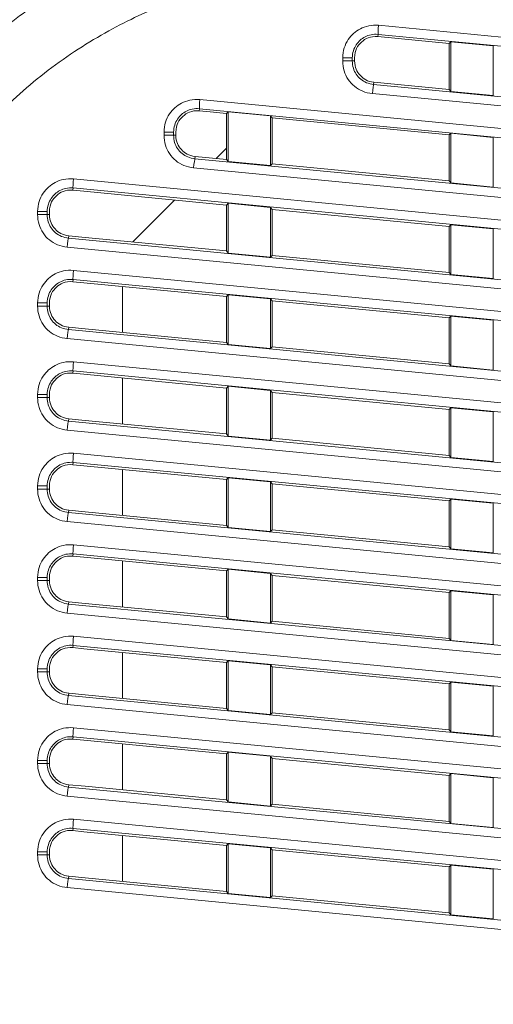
# Model space of a CAD drawing. Header units: millimetres. Extents: x 0 to 437, y 0 to 311.
# Tile 19 of 44: x 61.42 to 69.18, y 148.63 to 164.78. Entities that reach past the tile are written whole.
import ezdxf

# ---------------------------------------------------------------- set-up
doc = ezdxf.new("R2010")
doc.units = ezdxf.units.MM
for name, color, linetype, lineweight in [('APPARENT', 7, 'Continuous', 0), ('ARETES TANGENTES', 7, 'Continuous', 0), ('DIMENSIONS', 7, 'Continuous', 0)]:
    doc.layers.add(name, color=color, linetype=linetype, lineweight=lineweight)
doc.dimstyles.new('ISO-25', dxfattribs={"dimtxt": 2.5, "dimasz": 2.5, "dimexe": 1.25, "dimexo": 0.625, "dimtad": 1, "dimtxsty": 'Standard', "dimcen": 2.5, "dimadec": 0, "dimazin": 0, "dimtfac": 1, "dimtmove": 0, "dimatfit": 3, "dimfxl": 1, "dimarcsym": 0})

# ---------------------------------------------------------------- blocks, each defined once
blk = doc.blocks.new('D1')
h = blk.add_hatch(color=7)
h.paths.add_polyline_path([(38.317, 176.327), (38.817, 179.327), (39.317, 176.327)], flags=0)
h.paths.add_polyline_path([(39.317, 60.716), (38.817, 57.716), (38.317, 60.716)], flags=0)
at = {"layer": 'DIMENSIONS'}
for p, q in [((62.374, 179.327), (38.817, 179.327)), ((38.817, 176.327), (38.817, 124.459)), ((38.817, 119.873), (38.817, 129.045)), ((38.817, 60.716), (38.817, 124.459)), ((67.733, 57.716), (38.817, 57.716))]:
    blk.add_line(p, q, dxfattribs=at)
for points in [[(38.817, 179.327), (39.317, 176.327), (38.317, 176.327), (38.817, 179.327)], [(38.817, 57.716), (38.317, 60.716), (39.317, 60.716), (38.817, 57.716)]]:
    blk.add_lwpolyline(points, dxfattribs=at)
at = {"layer": 'DIMENSIONS', "char_height": 1.96986, "attachment_point": 5, "rotation": 90}
for s, insert in [('{\\fArial|b0|i0|c0|p0;}', (37.229, 128.693)), ('{\\fArial|b0|i0|c0|p0;486.4}{\\fArial|b0|i0|c0|p0;}', (37.229, 124.459)), ('{\\fArial|b0|i0|c0|p0;}', (37.229, 124.459)), ('{\\fArial|b0|i0|c0|p0;}', (37.229, 124.459)), ('{\\fArial|b0|i0|c0|p0;}', (37.229, 120.226))]:
    blk.add_mtext(s, dxfattribs=dict(at, insert=insert))
blk = doc.blocks.new('D2')
h = blk.add_hatch(color=7)
h.paths.add_polyline_path([(54.59, 187.02), (51.59, 187.52), (54.59, 188.02)], flags=0)
h.paths.add_polyline_path([(129.229, 188.02), (132.229, 187.52), (129.229, 187.02)], flags=0)
at = {"layer": 'DIMENSIONS'}
for p, q in [((51.59, 161.214), (51.59, 187.52)), ((54.59, 187.52), (91.823, 187.52)), ((96.056, 187.52), (86.884, 187.52)), ((129.229, 187.52), (91.823, 187.52)), ((132.229, 161.214), (132.229, 187.52))]:
    blk.add_line(p, q, dxfattribs=at)
for points in [[(51.59, 187.52), (54.59, 188.02), (54.59, 187.02), (51.59, 187.52)], [(132.229, 187.52), (129.229, 187.02), (129.229, 188.02), (132.229, 187.52)]]:
    blk.add_lwpolyline(points, dxfattribs=at)
at = {"layer": 'DIMENSIONS', "char_height": 1.96986, "attachment_point": 5}
for s, insert in [('{\\fArial|b0|i0|c0|p0;322.6}{\\fArial|b0|i0|c0|p0;}', (91.823, 189.107)), ('{\\fArial|b0|i0|c0|p0;}', (87.589, 189.107)), ('{\\fArial|b0|i0|c0|p0;}', (91.823, 189.107)), ('{\\fArial|b0|i0|c0|p0;}', (91.823, 189.107)), ('{\\fArial|b0|i0|c0|p0;}', (96.056, 189.107))]:
    blk.add_mtext(s, dxfattribs=dict(at, insert=insert))
blk = doc.blocks.new('D3')
h = blk.add_hatch(color=7)
h.paths.add_polyline_path([(211.99, 185.104), (208.99, 185.604), (211.99, 186.104)], flags=0)
h.paths.add_polyline_path([(240.209, 186.104), (243.209, 185.604), (240.209, 185.104)], flags=0)
at = {"layer": 'DIMENSIONS'}
for p, q in [((208.99, 170.102), (208.99, 185.604)), ((211.99, 185.604), (225.995, 185.604)), ((230.229, 185.604), (221.056, 185.604)), ((240.209, 185.604), (225.995, 185.604)), ((243.209, 165.348), (243.209, 185.604))]:
    blk.add_line(p, q, dxfattribs=at)
for points in [[(208.99, 185.604), (211.99, 186.104), (211.99, 185.104), (208.99, 185.604)], [(243.209, 185.604), (240.209, 185.104), (240.209, 186.104), (243.209, 185.604)]]:
    blk.add_lwpolyline(points, dxfattribs=at)
at = {"layer": 'DIMENSIONS', "char_height": 1.96986, "attachment_point": 5}
for s, insert in [('{\\fArial|b0|i0|c0|p0;136.9}{\\fArial|b0|i0|c0|p0;}', (225.995, 187.191)), ('{\\fArial|b0|i0|c0|p0;}', (221.762, 187.191)), ('{\\fArial|b0|i0|c0|p0;}', (225.995, 187.191)), ('{\\fArial|b0|i0|c0|p0;}', (225.995, 187.191)), ('{\\fArial|b0|i0|c0|p0;}', (230.229, 187.191))]:
    blk.add_mtext(s, dxfattribs=dict(at, insert=insert))

msp = doc.modelspace()

# ---------------------------------------------------------------- linework, layer by layer
at = {"layer": 'APPARENT'}
for p, q in [((67.297, 164.537), (67.293, 164.5)), ((67.901, 164.442), (67.293, 164.5)), ((68.46, 164.388), (67.901, 164.442)), ((68.46, 164.388), (68.486, 164.416)), ((68.46, 164.388), (68.46, 163.634)), ((68.486, 164.416), (68.486, 163.601)), ((68.486, 164.416), (69.183, 164.349)), ((69.183, 163.534), (69.183, 164.349)), ((66.873, 164.101), (66.91, 164.101)), ((66.91, 164.152), (66.91, 164.101)), ((67.222, 163.716), (67.226, 163.753)), ((67.226, 163.753), (68.46, 163.634)), ((68.46, 163.634), (68.486, 163.601)), ((68.486, 163.601), (69.183, 163.534)), ((64.368, 163.319), (64.364, 163.282)), ((64.543, 163.265), (64.364, 163.282)), ((64.81, 163.239), (64.543, 163.265)), ((64.81, 163.239), (64.836, 163.267)), ((64.81, 163.239), (64.81, 162.486)), ((64.836, 163.267), (64.836, 162.452)), ((64.836, 163.267), (65.533, 163.2)), ((65.56, 163.167), (65.533, 163.2)), ((65.533, 162.385), (65.533, 163.2)), ((65.56, 162.414), (65.56, 163.167)), ((68.46, 162.888), (65.56, 163.167)), ((63.981, 162.934), (63.981, 162.883)), ((68.46, 162.888), (68.486, 162.916)), ((68.486, 162.916), (69.183, 162.849)), ((68.486, 162.916), (68.486, 162.101)), ((63.944, 162.883), (63.981, 162.883)), ((68.46, 162.888), (68.46, 162.134)), ((69.183, 162.034), (69.183, 162.849)), ((64.642, 162.502), (64.81, 162.67)), ((64.294, 162.498), (64.297, 162.535)), ((64.297, 162.535), (64.81, 162.486)), ((64.81, 162.486), (64.836, 162.452)), ((64.836, 162.452), (65.533, 162.385)), ((65.56, 162.414), (65.533, 162.385)), ((65.56, 162.414), (68.46, 162.134)), ((68.46, 162.134), (68.486, 162.101)), ((68.486, 162.101), (69.183, 162.034)), ((62.297, 162.019), (62.293, 161.982)), ((62.472, 161.964), (62.293, 161.982)), ((64.81, 161.739), (62.472, 161.964)), ((63.273, 161.134), (63.961, 161.821)), ((64.81, 161.739), (64.836, 161.767)), ((64.836, 161.767), (64.836, 160.952)), ((64.836, 161.767), (65.533, 161.7)), ((61.91, 161.633), (61.91, 161.583)), ((64.81, 161.739), (64.81, 160.986)), ((65.533, 160.885), (65.533, 161.7)), ((65.56, 161.667), (65.533, 161.7)), ((68.46, 161.388), (65.56, 161.667)), ((65.56, 160.914), (65.56, 161.667)), ((61.873, 161.583), (61.91, 161.583)), ((68.46, 161.388), (68.486, 161.416)), ((68.46, 161.388), (68.46, 160.634)), ((68.486, 161.416), (69.183, 161.349)), ((68.486, 161.416), (68.486, 160.601)), ((69.183, 160.534), (69.183, 161.349)), ((62.222, 161.197), (62.226, 161.235)), ((62.497, 161.208), (62.226, 161.235)), ((62.497, 161.208), (64.81, 160.986)), ((64.81, 160.986), (64.836, 160.952)), ((64.836, 160.952), (65.533, 160.885)), ((65.56, 160.914), (65.533, 160.885)), ((65.56, 160.914), (68.46, 160.634)), ((68.46, 160.634), (68.486, 160.601)), ((62.297, 160.519), (62.293, 160.482)), ((62.472, 160.464), (62.293, 160.482)), ((68.486, 160.601), (69.183, 160.534)), ((64.81, 160.239), (62.472, 160.464)), ((63.106, 160.403), (63.106, 159.65)), ((64.81, 160.239), (64.836, 160.267)), ((64.81, 160.239), (64.81, 159.486)), ((64.836, 160.267), (64.836, 159.452)), ((64.836, 160.267), (65.533, 160.2)), ((65.533, 159.385), (65.533, 160.2)), ((65.56, 160.167), (65.533, 160.2)), ((68.46, 159.888), (65.56, 160.167)), ((65.56, 159.414), (65.56, 160.167)), ((61.873, 160.083), (61.91, 160.083)), ((61.91, 160.133), (61.91, 160.083)), ((68.46, 159.888), (68.486, 159.916)), ((68.46, 159.888), (68.46, 159.134)), ((68.486, 159.916), (68.486, 159.101)), ((68.486, 159.916), (69.183, 159.849)), ((69.183, 159.034), (69.183, 159.849)), ((62.222, 159.697), (62.226, 159.735)), ((62.497, 159.708), (62.226, 159.735)), ((62.497, 159.708), (64.81, 159.486)), ((64.81, 159.486), (64.836, 159.452)), ((64.836, 159.452), (65.533, 159.385)), ((65.56, 159.414), (65.533, 159.385)), ((65.56, 159.414), (68.46, 159.134)), ((62.297, 159.019), (62.293, 158.982)), ((68.46, 159.134), (68.486, 159.101)), ((68.486, 159.101), (69.183, 159.034)), ((62.472, 158.964), (62.293, 158.982)), ((64.81, 158.739), (62.472, 158.964)), ((63.106, 158.903), (63.106, 158.15)), ((64.81, 158.739), (64.836, 158.767)), ((64.81, 158.739), (64.81, 157.986)), ((64.836, 158.767), (64.836, 157.952)), ((64.836, 158.767), (65.533, 158.7)), ((65.56, 158.667), (65.533, 158.7)), ((65.533, 157.885), (65.533, 158.7)), ((61.873, 158.583), (61.91, 158.583)), ((61.91, 158.633), (61.91, 158.583)), ((65.56, 157.914), (65.56, 158.667)), ((68.46, 158.388), (65.56, 158.667)), ((68.46, 158.388), (68.486, 158.416)), ((68.46, 158.388), (68.46, 157.634)), ((68.486, 158.416), (68.486, 157.601)), ((68.486, 158.416), (69.183, 158.349)), ((62.222, 158.197), (62.226, 158.235)), ((62.497, 158.208), (62.226, 158.235)), ((69.183, 157.534), (69.183, 158.349)), ((62.497, 158.208), (64.81, 157.986)), ((64.81, 157.986), (64.836, 157.952)), ((64.836, 157.952), (65.533, 157.885)), ((65.56, 157.914), (65.533, 157.885)), ((65.56, 157.914), (68.46, 157.634)), ((68.46, 157.634), (68.486, 157.601)), ((68.486, 157.601), (69.183, 157.534)), ((62.297, 157.519), (62.293, 157.482)), ((62.472, 157.464), (62.293, 157.482)), ((64.81, 157.239), (62.472, 157.464)), ((63.106, 157.403), (63.106, 156.65)), ((64.81, 157.239), (64.836, 157.267)), ((64.836, 157.267), (65.533, 157.2)), ((64.836, 157.267), (64.836, 156.452)), ((61.873, 157.083), (61.91, 157.083)), ((61.91, 157.133), (61.91, 157.083)), ((64.81, 157.239), (64.81, 156.486)), ((65.533, 156.385), (65.533, 157.2)), ((65.56, 157.167), (65.533, 157.2)), ((68.46, 156.888), (65.56, 157.167)), ((65.56, 156.414), (65.56, 157.167)), ((68.46, 156.888), (68.486, 156.916)), ((68.46, 156.888), (68.46, 156.134)), ((68.486, 156.916), (69.183, 156.849)), ((68.486, 156.916), (68.486, 156.101)), ((69.183, 156.034), (69.183, 156.849)), ((62.222, 156.697), (62.226, 156.735)), ((62.497, 156.708), (62.226, 156.735)), ((62.497, 156.708), (64.81, 156.486)), ((64.81, 156.486), (64.836, 156.452)), ((64.836, 156.452), (65.533, 156.385)), ((65.56, 156.414), (65.533, 156.385)), ((65.56, 156.414), (68.46, 156.134)), ((68.46, 156.134), (68.486, 156.101)), ((62.297, 156.019), (62.293, 155.982)), ((62.472, 155.964), (62.293, 155.982)), ((64.81, 155.739), (62.472, 155.964)), ((68.486, 156.101), (69.183, 156.034)), ((63.106, 155.903), (63.106, 155.15)), ((61.91, 155.633), (61.91, 155.583)), ((64.81, 155.739), (64.836, 155.767)), ((64.81, 155.739), (64.81, 154.986)), ((64.836, 155.767), (64.836, 154.952)), ((64.836, 155.767), (65.533, 155.7)), ((65.56, 155.667), (65.533, 155.7)), ((65.533, 154.885), (65.533, 155.7)), ((68.46, 155.388), (65.56, 155.667)), ((65.56, 154.914), (65.56, 155.667)), ((61.873, 155.583), (61.91, 155.583)), ((68.46, 155.388), (68.486, 155.416)), ((68.46, 155.388), (68.46, 154.634)), ((68.486, 155.416), (69.183, 155.349)), ((68.486, 155.416), (68.486, 154.601)), ((69.183, 154.534), (69.183, 155.349)), ((62.222, 155.197), (62.226, 155.235)), ((62.497, 155.208), (62.226, 155.235)), ((62.497, 155.208), (64.81, 154.986)), ((64.81, 154.986), (64.836, 154.952)), ((64.836, 154.952), (65.533, 154.885)), ((65.56, 154.914), (65.533, 154.885)), ((65.56, 154.914), (68.46, 154.634)), ((62.297, 154.519), (62.293, 154.482)), ((68.46, 154.634), (68.486, 154.601)), ((68.486, 154.601), (69.183, 154.534)), ((62.472, 154.464), (62.293, 154.482)), ((64.81, 154.239), (62.472, 154.464)), ((63.106, 154.403), (63.106, 153.65)), ((64.81, 154.239), (64.836, 154.267)), ((64.81, 154.239), (64.81, 153.486)), ((64.836, 154.267), (65.533, 154.2)), ((64.836, 154.267), (64.836, 153.452)), ((65.533, 153.385), (65.533, 154.2)), ((65.56, 154.167), (65.533, 154.2)), ((61.873, 154.083), (61.91, 154.083)), ((61.91, 154.133), (61.91, 154.083)), ((68.46, 153.888), (65.56, 154.167)), ((65.56, 153.414), (65.56, 154.167)), ((68.46, 153.888), (68.486, 153.916)), ((68.46, 153.888), (68.46, 153.134)), ((68.486, 153.916), (68.486, 153.101)), ((68.486, 153.916), (69.183, 153.849)), ((62.222, 153.697), (62.226, 153.735)), ((62.497, 153.708), (62.226, 153.735)), ((62.497, 153.708), (64.81, 153.486)), ((69.183, 153.034), (69.183, 153.849)), ((64.81, 153.486), (64.836, 153.452)), ((64.836, 153.452), (65.533, 153.385)), ((65.56, 153.414), (65.533, 153.385)), ((65.56, 153.414), (68.46, 153.134)), ((68.46, 153.134), (68.486, 153.101)), ((68.486, 153.101), (69.183, 153.034)), ((62.297, 153.019), (62.293, 152.982)), ((62.472, 152.964), (62.293, 152.982)), ((64.81, 152.739), (62.472, 152.964)), ((63.106, 152.903), (63.106, 152.15)), ((64.81, 152.739), (64.836, 152.767)), ((64.81, 152.739), (64.81, 151.986)), ((64.836, 152.767), (64.836, 151.952)), ((64.836, 152.767), (65.533, 152.7)), ((61.873, 152.583), (61.91, 152.583)), ((61.91, 152.633), (61.91, 152.583)), ((65.56, 152.667), (65.533, 152.7)), ((65.533, 151.885), (65.533, 152.7)), ((68.46, 152.388), (65.56, 152.667)), ((65.56, 151.914), (65.56, 152.667)), ((68.46, 152.388), (68.486, 152.416)), ((68.486, 152.416), (69.183, 152.349)), ((68.486, 152.416), (68.486, 151.601)), ((68.46, 152.388), (68.46, 151.634)), ((69.183, 151.534), (69.183, 152.349)), ((62.222, 152.197), (62.226, 152.235)), ((62.497, 152.208), (62.226, 152.235)), ((62.497, 152.208), (64.81, 151.986)), ((64.81, 151.986), (64.836, 151.952)), ((64.836, 151.952), (65.533, 151.885)), ((65.56, 151.914), (65.533, 151.885)), ((65.56, 151.914), (68.46, 151.634)), ((68.46, 151.634), (68.486, 151.601)), ((68.486, 151.601), (69.183, 151.534)), ((62.297, 151.519), (62.293, 151.482)), ((62.472, 151.464), (62.293, 151.482)), ((64.81, 151.239), (62.472, 151.464)), ((63.106, 151.403), (63.106, 150.65)), ((64.81, 151.239), (64.836, 151.267)), ((64.836, 151.267), (64.836, 150.452)), ((64.836, 151.267), (65.533, 151.2)), ((61.91, 151.133), (61.91, 151.083)), ((64.81, 151.239), (64.81, 150.486)), ((65.533, 150.385), (65.533, 151.2)), ((65.56, 151.167), (65.533, 151.2)), ((68.46, 150.888), (65.56, 151.167)), ((65.56, 150.414), (65.56, 151.167)), ((61.873, 151.083), (61.91, 151.083)), ((68.46, 150.888), (68.486, 150.916)), ((68.46, 150.888), (68.46, 150.134)), ((68.486, 150.916), (69.183, 150.849)), ((68.486, 150.916), (68.486, 150.101)), ((69.183, 150.034), (69.183, 150.849)), ((62.222, 150.697), (62.226, 150.735)), ((62.497, 150.708), (62.226, 150.735)), ((62.497, 150.708), (64.81, 150.486)), ((64.81, 150.486), (64.836, 150.452)), ((64.836, 150.452), (65.533, 150.385)), ((65.56, 150.414), (65.533, 150.385)), ((65.56, 150.414), (68.46, 150.134)), ((68.46, 150.134), (68.486, 150.101)), ((68.486, 150.101), (69.183, 150.034))]:
    msp.add_line(p, q, dxfattribs=at)
for points in [[(67.293, 164.5), (67.165, 164.512), (67.011, 164.425), (66.91, 164.28), (66.91, 164.152)], [(66.91, 164.101), (66.91, 163.995), (66.986, 163.853), (67.121, 163.763), (67.226, 163.753)], [(64.364, 163.282), (64.237, 163.294), (64.082, 163.207), (63.981, 163.062), (63.981, 162.934)], [(63.981, 162.883), (63.981, 162.777), (64.057, 162.635), (64.192, 162.545), (64.297, 162.535)], [(62.293, 161.982), (62.165, 161.994), (62.011, 161.907), (61.91, 161.762), (61.91, 161.633)], [(61.91, 161.583), (61.91, 161.477), (61.986, 161.334), (62.121, 161.245), (62.226, 161.235)], [(62.293, 160.482), (62.165, 160.494), (62.011, 160.407), (61.91, 160.262), (61.91, 160.133)], [(61.91, 160.083), (61.91, 159.977), (61.986, 159.834), (62.121, 159.745), (62.226, 159.735)], [(62.293, 158.982), (62.165, 158.994), (62.011, 158.907), (61.91, 158.762), (61.91, 158.633)], [(61.91, 158.583), (61.91, 158.477), (61.986, 158.334), (62.121, 158.245), (62.226, 158.235)], [(62.293, 157.482), (62.165, 157.494), (62.011, 157.407), (61.91, 157.262), (61.91, 157.133)], [(61.91, 157.083), (61.91, 156.977), (61.986, 156.834), (62.121, 156.745), (62.226, 156.735)], [(62.293, 155.982), (62.165, 155.994), (62.011, 155.907), (61.91, 155.762), (61.91, 155.633)], [(61.91, 155.583), (61.91, 155.477), (61.986, 155.334), (62.121, 155.245), (62.226, 155.235)], [(62.293, 154.482), (62.165, 154.494), (62.011, 154.407), (61.91, 154.262), (61.91, 154.133)], [(61.91, 154.083), (61.91, 153.977), (61.986, 153.834), (62.121, 153.745), (62.226, 153.735)], [(62.293, 152.982), (62.165, 152.994), (62.011, 152.907), (61.91, 152.762), (61.91, 152.633)], [(61.91, 152.583), (61.91, 152.477), (61.986, 152.334), (62.121, 152.245), (62.226, 152.235)], [(62.293, 151.482), (62.165, 151.494), (62.011, 151.407), (61.91, 151.262), (61.91, 151.133)], [(61.91, 151.083), (61.91, 150.977), (61.986, 150.834), (62.121, 150.745), (62.226, 150.735)]]:
    msp.add_open_spline(points, degree=3, dxfattribs=at)
at = {"layer": 'ARETES TANGENTES'}
for p, q in [((67.304, 164.686), (79.138, 163.547)), ((67.297, 164.537), (79.131, 163.398)), ((66.715, 164.152), (66.873, 164.152)), ((66.715, 164.101), (66.715, 164.152)), ((66.715, 164.101), (66.873, 164.101)), ((66.873, 164.101), (66.873, 164.152)), ((79.064, 162.576), (67.222, 163.716)), ((79.042, 162.427), (67.201, 163.567)), ((64.375, 163.468), (79.138, 162.047)), ((64.368, 163.319), (79.131, 161.898)), ((63.787, 162.934), (63.944, 162.934)), ((63.787, 162.883), (63.787, 162.934)), ((63.944, 162.883), (63.944, 162.934)), ((63.787, 162.883), (63.944, 162.883)), ((79.064, 161.076), (64.294, 162.498)), ((79.042, 160.927), (64.272, 162.349)), ((62.304, 162.168), (79.138, 160.547)), ((62.297, 162.019), (79.131, 160.398)), ((61.715, 161.583), (61.715, 161.633)), ((61.715, 161.633), (61.873, 161.633)), ((61.873, 161.583), (61.873, 161.633)), ((61.715, 161.583), (61.873, 161.583)), ((79.064, 159.576), (62.222, 161.197)), ((79.042, 159.427), (62.201, 161.048)), ((62.304, 160.668), (79.138, 159.047)), ((62.297, 160.519), (79.131, 158.898)), ((61.715, 160.083), (61.715, 160.133)), ((61.715, 160.133), (61.873, 160.133)), ((61.715, 160.083), (61.873, 160.083)), ((61.873, 160.083), (61.873, 160.133)), ((79.064, 158.076), (62.222, 159.697)), ((79.042, 157.927), (62.201, 159.548)), ((62.297, 159.019), (79.131, 157.398)), ((62.304, 159.168), (79.138, 157.547)), ((61.715, 158.633), (61.873, 158.633)), ((61.715, 158.583), (61.715, 158.633)), ((61.715, 158.583), (61.873, 158.583)), ((61.873, 158.583), (61.873, 158.633)), ((79.042, 156.427), (62.201, 158.048)), ((79.064, 156.576), (62.222, 158.197)), ((62.304, 157.668), (79.138, 156.047)), ((62.297, 157.519), (79.131, 155.898)), ((61.715, 157.133), (61.873, 157.133)), ((61.715, 157.083), (61.715, 157.133)), ((61.715, 157.083), (61.873, 157.083)), ((61.873, 157.083), (61.873, 157.133)), ((79.064, 155.076), (62.222, 156.697)), ((79.042, 154.927), (62.201, 156.548)), ((62.304, 156.168), (79.138, 154.547)), ((62.297, 156.019), (79.131, 154.398)), ((61.715, 155.583), (61.715, 155.633)), ((61.715, 155.633), (61.873, 155.633)), ((61.873, 155.583), (61.873, 155.633)), ((61.715, 155.583), (61.873, 155.583)), ((79.064, 153.576), (62.222, 155.197)), ((79.042, 153.427), (62.201, 155.048)), ((62.304, 154.668), (79.138, 153.047)), ((62.297, 154.519), (79.131, 152.898)), ((61.715, 154.083), (61.715, 154.133)), ((61.715, 154.133), (61.873, 154.133)), ((61.715, 154.083), (61.873, 154.083)), ((61.873, 154.083), (61.873, 154.133)), ((79.064, 152.076), (62.222, 153.697)), ((79.042, 151.927), (62.201, 153.548)), ((62.304, 153.168), (79.138, 151.547)), ((62.297, 153.019), (79.131, 151.398)), ((61.715, 152.633), (61.873, 152.633)), ((61.715, 152.583), (61.715, 152.633)), ((61.715, 152.583), (61.873, 152.583)), ((61.873, 152.583), (61.873, 152.633)), ((79.064, 150.576), (62.222, 152.197)), ((79.042, 150.427), (62.201, 152.048)), ((62.304, 151.668), (79.133, 150.047)), ((62.297, 151.519), (79.126, 149.898)), ((61.715, 151.083), (61.715, 151.133)), ((61.715, 151.133), (61.873, 151.133)), ((61.873, 151.083), (61.873, 151.133)), ((61.715, 151.083), (61.873, 151.083)), ((79.059, 149.076), (62.222, 150.697)), ((79.037, 148.927), (62.201, 150.548))]:
    msp.add_line(p, q, dxfattribs=at)
for centre, ratio, start_param, end_param in [((67.311, 164.686), 0.052096, -1.56578, -0.061166), ((67.209, 163.567), 0.052095, -3.080413, -1.565642), ((64.383, 163.468), 0.052096, -1.56578, -0.061166), ((64.28, 162.349), 0.052095, -3.080413, -1.565642), ((62.311, 162.168), 0.052096, -1.56578, -0.061166), ((62.209, 161.048), 0.052095, -3.080413, -1.565642), ((62.311, 160.668), 0.052096, -1.56578, -0.061166), ((62.209, 159.548), 0.052095, -3.080413, -1.565642), ((62.311, 159.168), 0.052096, -1.56578, -0.061166), ((62.209, 158.048), 0.052095, -3.080413, -1.565642), ((62.311, 157.668), 0.052096, -1.56578, -0.061166), ((62.209, 156.548), 0.052095, -3.080413, -1.565642), ((62.311, 156.168), 0.052096, -1.56578, -0.061166), ((62.209, 155.048), 0.052095, -3.080413, -1.565642), ((62.311, 154.668), 0.052096, -1.56578, -0.061166), ((62.209, 153.548), 0.052095, -3.080413, -1.565642), ((62.311, 153.168), 0.052096, -1.56578, -0.061166), ((62.209, 152.048), 0.052095, -3.080413, -1.565642), ((62.311, 151.668), 0.052096, -1.56578, -0.061166), ((62.209, 150.548), 0.052095, -3.080413, -1.565642)]:
    msp.add_ellipse(centre, major_axis=(-0.014, -0.149), ratio=ratio, start_param=start_param, end_param=end_param, dxfattribs=at)
for points in [[(62.41, 178.184), (62.123, 178.184), (61.538, 178.139), (60.646, 177.928), (59.734, 177.554), (58.835, 177.009), (57.984, 176.317), (57.178, 175.492), (56.409, 174.527), (55.685, 173.434), (55.003, 172.219), (54.337, 170.807), (53.81, 169.486), (53.366, 168.192), (53.009, 166.978), (52.729, 165.859), (52.508, 164.818), (52.339, 163.831), (52.218, 162.899), (52.144, 162.022), (52.127, 161.475), (52.127, 161.214)], [(62.41, 177.955), (62.102, 177.955), (61.48, 177.904), (60.548, 177.671), (59.624, 177.275), (58.735, 176.721), (57.906, 176.034), (57.121, 175.224), (56.372, 174.279), (55.663, 173.209), (54.994, 172.019), (54.338, 170.633), (53.818, 169.334), (53.379, 168.061), (53.026, 166.865), (52.749, 165.763), (52.532, 164.736), (52.364, 163.765), (52.245, 162.851), (52.173, 161.994), (52.156, 161.466), (52.156, 161.214)], [(62.41, 173.924), (62.196, 173.926), (61.77, 173.876), (61.126, 173.632), (60.532, 173.247), (60.005, 172.769), (59.54, 172.234), (59.109, 171.638), (58.7, 170.976), (58.299, 170.226), (57.887, 169.339), (57.521, 168.432), (57.224, 167.6), (56.989, 166.866), (56.799, 166.214), (56.642, 165.621), (56.512, 165.084), (56.405, 164.597), (56.317, 164.155), (56.243, 163.749), (56.182, 163.372), (56.132, 163.019), (56.092, 162.693), (56.06, 162.393), (56.037, 162.117), (56.02, 161.862), (56.01, 161.628), (56.006, 161.412), (56.006, 161.278), (56.006, 161.214)], [(62.393, 173.62), (62.196, 173.609), (61.8, 173.524), (61.182, 173.181), (60.601, 172.662), (60.078, 172.041), (59.579, 171.311), (59.089, 170.463), (58.563, 169.389), (58.094, 168.257), (57.736, 167.264), (57.465, 166.415), (57.25, 165.661), (57.08, 164.993), (56.946, 164.4), (56.838, 163.87), (56.75, 163.384), (56.678, 162.938), (56.62, 162.534), (56.572, 162.169), (56.533, 161.839), (56.499, 161.541), (56.482, 161.36), (56.473, 161.274)], [(58.587, 159.173), (58.601, 159.569), (58.648, 160.334), (58.848, 161.408), (59.182, 162.325), (59.669, 163.154), (60.334, 163.943), (61.18, 164.688), (62.118, 165.324), (63.02, 165.796), (63.878, 166.136), (64.71, 166.362), (65.253, 166.442), (65.523, 166.461)], [(59.651, 159.173), (59.651, 159.62), (59.7, 160.448), (59.955, 161.503), (60.351, 162.346), (60.958, 163.156), (61.868, 163.975), (62.893, 164.631), (63.843, 165.065), (64.73, 165.324), (65.253, 165.383), (65.5, 165.382)], [(66.715, 164.152), (66.715, 164.21), (66.733, 164.318), (66.802, 164.457), (66.892, 164.557), (66.999, 164.632), (67.137, 164.684), (67.245, 164.692), (67.304, 164.686)], [(66.873, 164.152), (66.873, 164.193), (66.886, 164.272), (66.935, 164.371), (67, 164.444), (67.078, 164.498), (67.176, 164.536), (67.255, 164.541), (67.297, 164.537)], [(67.201, 163.567), (67.144, 163.572), (67.039, 163.599), (66.903, 163.68), (66.799, 163.795), (66.732, 163.937), (66.715, 164.044), (66.715, 164.101)], [(67.222, 163.716), (67.182, 163.72), (67.103, 163.74), (67.007, 163.798), (66.933, 163.879), (66.885, 163.981), (66.873, 164.061), (66.873, 164.101)], [(63.787, 162.934), (63.787, 162.992), (63.804, 163.1), (63.873, 163.239), (63.964, 163.339), (64.07, 163.414), (64.208, 163.466), (64.317, 163.474), (64.375, 163.468)], [(63.944, 162.934), (63.944, 162.975), (63.957, 163.054), (64.006, 163.153), (64.072, 163.226), (64.149, 163.28), (64.247, 163.318), (64.327, 163.323), (64.368, 163.319)], [(64.272, 162.349), (64.215, 162.354), (64.11, 162.381), (63.974, 162.462), (63.871, 162.577), (63.803, 162.719), (63.787, 162.826), (63.787, 162.883)], [(64.294, 162.498), (64.253, 162.502), (64.175, 162.522), (64.078, 162.58), (64.004, 162.661), (63.956, 162.763), (63.944, 162.843), (63.944, 162.883)], [(61.715, 161.633), (61.715, 161.692), (61.733, 161.799), (61.802, 161.938), (61.892, 162.039), (61.999, 162.114), (62.137, 162.166), (62.245, 162.173), (62.304, 162.168)], [(61.873, 161.633), (61.873, 161.675), (61.886, 161.754), (61.935, 161.853), (62, 161.925), (62.078, 161.98), (62.176, 162.017), (62.255, 162.023), (62.297, 162.019)], [(62.201, 161.048), (62.144, 161.054), (62.039, 161.08), (61.903, 161.162), (61.799, 161.276), (61.732, 161.419), (61.715, 161.526), (61.715, 161.583)], [(62.222, 161.197), (62.182, 161.201), (62.103, 161.221), (62.007, 161.279), (61.933, 161.361), (61.885, 161.462), (61.873, 161.542), (61.873, 161.583)], [(61.715, 160.133), (61.715, 160.192), (61.733, 160.299), (61.802, 160.438), (61.892, 160.539), (61.999, 160.614), (62.137, 160.666), (62.245, 160.673), (62.304, 160.668)], [(61.873, 160.133), (61.873, 160.175), (61.886, 160.254), (61.935, 160.353), (62, 160.425), (62.078, 160.48), (62.176, 160.517), (62.255, 160.523), (62.297, 160.519)], [(62.201, 159.548), (62.144, 159.554), (62.039, 159.58), (61.903, 159.662), (61.799, 159.776), (61.732, 159.919), (61.715, 160.026), (61.715, 160.083)], [(62.222, 159.697), (62.182, 159.701), (62.103, 159.721), (62.007, 159.779), (61.933, 159.861), (61.885, 159.962), (61.873, 160.042), (61.873, 160.083)], [(61.715, 158.633), (61.715, 158.692), (61.733, 158.799), (61.802, 158.938), (61.892, 159.039), (61.999, 159.114), (62.137, 159.166), (62.245, 159.173), (62.304, 159.168)], [(61.873, 158.633), (61.873, 158.675), (61.886, 158.754), (61.935, 158.853), (62, 158.925), (62.078, 158.98), (62.176, 159.017), (62.255, 159.023), (62.297, 159.019)], [(62.201, 158.048), (62.144, 158.054), (62.039, 158.08), (61.903, 158.162), (61.799, 158.276), (61.732, 158.419), (61.715, 158.526), (61.715, 158.583)], [(62.222, 158.197), (62.182, 158.201), (62.103, 158.221), (62.007, 158.279), (61.933, 158.361), (61.885, 158.462), (61.873, 158.542), (61.873, 158.583)], [(61.715, 157.133), (61.715, 157.192), (61.733, 157.299), (61.802, 157.438), (61.892, 157.539), (61.999, 157.614), (62.137, 157.666), (62.245, 157.673), (62.304, 157.668)], [(61.873, 157.133), (61.873, 157.175), (61.886, 157.254), (61.935, 157.353), (62, 157.425), (62.078, 157.48), (62.176, 157.517), (62.255, 157.523), (62.297, 157.519)], [(62.201, 156.548), (62.144, 156.554), (62.039, 156.58), (61.903, 156.662), (61.799, 156.776), (61.732, 156.919), (61.715, 157.026), (61.715, 157.083)], [(62.222, 156.697), (62.182, 156.701), (62.103, 156.721), (62.007, 156.779), (61.933, 156.861), (61.885, 156.962), (61.873, 157.042), (61.873, 157.083)], [(61.715, 155.633), (61.715, 155.692), (61.733, 155.799), (61.802, 155.938), (61.892, 156.039), (61.999, 156.114), (62.137, 156.166), (62.245, 156.173), (62.304, 156.168)], [(61.873, 155.633), (61.873, 155.675), (61.886, 155.754), (61.935, 155.853), (62, 155.925), (62.078, 155.98), (62.176, 156.017), (62.255, 156.023), (62.297, 156.019)], [(62.201, 155.048), (62.144, 155.054), (62.039, 155.08), (61.903, 155.162), (61.799, 155.276), (61.732, 155.419), (61.715, 155.526), (61.715, 155.583)], [(62.222, 155.197), (62.182, 155.201), (62.103, 155.221), (62.007, 155.279), (61.933, 155.361), (61.885, 155.462), (61.873, 155.542), (61.873, 155.583)], [(61.715, 154.133), (61.715, 154.192), (61.733, 154.299), (61.802, 154.438), (61.892, 154.539), (61.999, 154.614), (62.137, 154.666), (62.245, 154.673), (62.304, 154.668)], [(61.873, 154.133), (61.873, 154.175), (61.886, 154.254), (61.935, 154.353), (62, 154.425), (62.078, 154.48), (62.176, 154.517), (62.255, 154.523), (62.297, 154.519)], [(62.201, 153.548), (62.144, 153.554), (62.039, 153.58), (61.903, 153.662), (61.799, 153.776), (61.732, 153.919), (61.715, 154.026), (61.715, 154.083)], [(62.222, 153.697), (62.182, 153.701), (62.103, 153.721), (62.007, 153.779), (61.933, 153.861), (61.885, 153.962), (61.873, 154.042), (61.873, 154.083)], [(61.715, 152.633), (61.715, 152.692), (61.733, 152.799), (61.802, 152.938), (61.892, 153.039), (61.999, 153.114), (62.137, 153.166), (62.245, 153.173), (62.304, 153.168)], [(61.873, 152.633), (61.873, 152.675), (61.886, 152.754), (61.935, 152.853), (62, 152.925), (62.078, 152.98), (62.176, 153.017), (62.255, 153.023), (62.297, 153.019)], [(62.201, 152.048), (62.144, 152.054), (62.039, 152.08), (61.903, 152.162), (61.799, 152.276), (61.732, 152.419), (61.715, 152.526), (61.715, 152.583)], [(62.222, 152.197), (62.182, 152.201), (62.103, 152.221), (62.007, 152.279), (61.933, 152.361), (61.885, 152.462), (61.873, 152.542), (61.873, 152.583)], [(61.715, 151.133), (61.715, 151.192), (61.733, 151.299), (61.802, 151.438), (61.892, 151.539), (61.999, 151.614), (62.137, 151.666), (62.245, 151.673), (62.304, 151.668)], [(61.873, 151.133), (61.873, 151.175), (61.886, 151.254), (61.935, 151.353), (62, 151.425), (62.078, 151.48), (62.176, 151.517), (62.255, 151.523), (62.297, 151.519)], [(62.201, 150.548), (62.144, 150.554), (62.039, 150.58), (61.903, 150.662), (61.799, 150.776), (61.732, 150.919), (61.715, 151.026), (61.715, 151.083)], [(62.222, 150.697), (62.182, 150.701), (62.103, 150.721), (62.007, 150.779), (61.933, 150.861), (61.885, 150.962), (61.873, 151.042), (61.873, 151.083)]]:
    msp.add_open_spline(points, degree=3, dxfattribs=at)

# ---------------------------------------------------------------- dimensions: what is measured, and where the dimension line sits
at = {"layer": 'DIMENSIONS'}
dim = msp.add_linear_dim(base=(0, 0), p1=(51.59, 161.214), p2=(132.229, 161.214), dimstyle='ISO-25', override={"dimtxt": 2.499554, "dimtad": 1, "dimdec": 1, "dimzin": 0, "dimse1": 0, "dimse2": 0, "dimsd1": 0, "dimsd2": 0, "dimadec": 1, "dimazin": 0, "dimtol": 0, "dimlim": 0, "dimtp": 0, "dimtm": 0, "dimtdec": 1}, dxfattribs=at)
dim.commit()
dim.dimension.update_dxf_attribs({"geometry": 'D2', "text_midpoint": (183.743, 311.073)})
for p1, p2, angle, picture, middle, turn in [((208.99, 170.102), (243.209, 165.348), 180, 'D3', (436.576, 309.157), 180), ((62.374, 179.327), (67.733, 57.716), 270, 'D1', (129.15, 246.425), 270)]:
    dim = msp.add_linear_dim(base=(0, 0), p1=p1, p2=p2, angle=angle, dimstyle='ISO-25', override={"dimtxt": 2.499554, "dimtad": 1, "dimdec": 1, "dimzin": 0, "dimse1": 0, "dimse2": 0, "dimsd1": 0, "dimsd2": 0, "dimadec": 1, "dimazin": 0, "dimtol": 0, "dimlim": 0, "dimtp": 0, "dimtm": 0, "dimtdec": 1}, dxfattribs=at)
    dim.commit()
    dim.dimension.update_dxf_attribs({"geometry": picture, "text_midpoint": middle, "text_rotation": turn})

doc.saveas('drawing.dxf')
